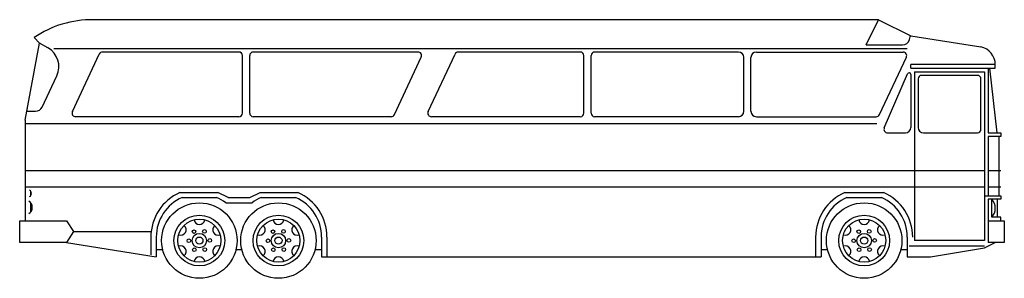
# Model space of a CAD drawing. Extents: x 330 to 878, y 1067 to 1211.
import ezdxf

# ---------------------------------------------------------------- set-up
doc = ezdxf.new("R2010")
doc.units = 0
doc.layers.get('0').update_dxf_attribs({"linetype": 'CONTINUOUS'})
doc.layers.add('CAR_DTL', color=7, linetype='CONTINUOUS')

msp = doc.modelspace()

# ---------------------------------------------------------------- linework, layer by layer
at = {"color": 0}
for p, q in [((808, 1211), (371, 1211)), ((801.05, 1197), (808.06, 1211)), ((808, 1211), (826, 1202)), ((341, 1198), (338, 1201)), ((825.17, 1199.92), (825.79, 1202.13)), ((826, 1202), (864.96, 1195.81)), ((333, 1155), (341, 1198)), ((345.74, 1195.29), (341, 1198)), ((801.05, 1197), (821.32, 1197)), ((359.33, 1159.85), (374.3, 1191.85)), ((452, 1193), (376.11, 1193)), ((454, 1159), (454, 1191)), ((458, 1159), (458, 1191)), ((551.69, 1193), (460, 1193)), ((538.54, 1158.15), (553.5, 1190.15)), ((557.33, 1159.85), (572.3, 1191.85)), ((642, 1193), (574.11, 1193)), ((644, 1159), (644, 1191)), ((648, 1159), (648, 1191)), ((730, 1193), (650, 1193)), ((733, 1160), (733, 1190)), ((737, 1160), (737, 1190)), ((740, 1193), (821.69, 1193)), ((808.54, 1158.15), (823.5, 1190.15)), ((826, 1184), (873, 1184)), ((869, 1184), (869, 1148)), ((874, 1148), (870, 1184)), ((873, 1184), (873, 1186)), ((342.48, 1162.31), (350.66, 1179.79)), ((811.2, 1150.79), (824.06, 1180.79)), ((826, 1180.44), (826, 1151)), ((863, 1180), (832, 1180)), ((830, 1178), (830, 1151)), ((865, 1150), (865, 1178)), ((334, 1160), (338.86, 1160)), ((452, 1157), (361.14, 1157)), ((536.73, 1157), (460, 1157)), ((642, 1157), (559.14, 1157)), ((730, 1157), (650, 1157)), ((740, 1157), (806.73, 1157)), ((333, 1155), (333, 1099)), ((813.03, 1148), (823, 1148)), ((833, 1148), (863, 1148)), ((869, 1148), (876, 1148)), ((875, 1146), (875, 1113)), ((876, 1148), (876, 1146)), ((867, 1113), (876, 1113)), ((876, 1113), (876, 1111)), ((420.41, 1112), (439.59, 1112)), ((444.66, 1109), (459.34, 1109)), ((464.41, 1112), (483.59, 1112)), ((790.41, 1112), (809.59, 1112)), ((876, 1111), (869, 1111)), ((869, 1111), (869, 1087)), ((874, 1111), (874, 1101)), ((330, 1087), (330, 1099)), ((330, 1099), (356, 1099)), ((356, 1099), (360, 1093)), ((869, 1099), (876, 1099)), ((876, 1101), (871, 1101)), ((876, 1099), (876, 1101)), ((876, 1099), (878, 1099)), ((878, 1099), (878, 1087)), ((360, 1093), (356, 1087)), ((356, 1087), (330, 1087)), ((356, 1087), (406, 1079)), ((406, 1090), (406, 1079)), ((498, 1090), (498, 1079)), ((776, 1090), (776, 1079)), ((824, 1090), (824, 1079)), ((867, 1084), (873, 1087)), ((878, 1087), (869, 1087)), ((837, 1079), (867, 1084)), ((498, 1079), (776, 1079)), ((824, 1079), (837, 1079))]:
    msp.add_line(p, q, dxfattribs=at)
for centre, radius in [((430, 1088), 21), ((474, 1088), 21), ((800, 1088), 21), ((430, 1088), 14.14), ((474, 1088), 14.14), ((800, 1088), 14.14), ((430, 1088), 4), ((474, 1088), 4), ((800, 1088), 4)]:
    msp.add_circle(centre, radius, dxfattribs=at)
for centre, radius, start, end in [((370.27, 1153.96), 57.04, 89.266, 124.4508), ((339.79, 1184.87), 12, 334.9353, 60.2551), ((821.32, 1201), 4, 270, 344.3678), ((863, 1186), 10, 0, 78.6901), ((376.11, 1191), 2, 90, 154.9353), ((452, 1191), 2, 0, 90), ((460, 1191), 2, 90, 180), ((551.69, 1191), 2, 334.9353, 90), ((574.11, 1191), 2, 90, 154.9353), ((642, 1191), 2, 0, 90), ((650, 1191), 2, 90, 180), ((730, 1190), 3, 0, 90), ((740, 1190), 3, 90, 180), ((821.69, 1191), 2, 334.9353, 90), ((825, 1180.44), 1, 0, 159.7343), ((832, 1178), 2, 90, 180), ((863, 1178), 2, 0, 90), ((338.86, 1164), 4, 270, 334.9353), ((361.14, 1159), 2, 154.9353, 270), ((452, 1159), 2, 270, 0), ((460, 1159), 2, 180, 270), ((536.73, 1159), 2, 270, 334.9353), ((559.14, 1159), 2, 154.9353, 270), ((642, 1159), 2, 270, 0), ((650, 1159), 2, 180, 270), ((730, 1160), 3, 270, 0), ((740, 1160), 3, 180, 270), ((806.73, 1159), 2, 270, 334.9353), ((823, 1151), 3, 270, 0), ((833, 1151), 3, 180, 270), ((813.03, 1150), 2, 156.7859, 270), ((863, 1150), 2, 270, 0), ((430, 1090), 24, 113.5565, 180), ((430, 1090), 24, 52.3415, 66.4435), ((474, 1090), 24, 113.5565, 127.6585), ((474, 1090), 24, 0, 66.4435), ((800, 1090), 24, 113.5565, 180), ((800, 1090), 24, 0, 66.4435)]:
    msp.add_arc(centre, radius, start, end, dxfattribs=at)
at = {"layer": 'CAR_DTL', "color": 0}
for p, q in [((349, 1195), (824, 1195)), ((873, 1186), (826, 1186)), ((826, 1184), (826, 1186)), ((828, 1182), (867, 1182)), ((828, 1182), (828, 1088)), ((867, 1182), (867, 1088)), ((807, 1153), (333, 1153)), ((876, 1146), (869, 1146)), ((869, 1146), (869, 1113)), ((333, 1127), (867, 1127)), ((869, 1127), (876, 1127)), ((333, 1118), (867, 1118)), ((869, 1118), (876, 1118)), ((336, 1115.5), (336, 1113)), ((419.21, 1114.75), (440.19, 1114.75)), ((446, 1112), (440.19, 1114.75)), ((458, 1112), (463.81, 1114.75)), ((463.81, 1114.75), (484.79, 1114.75)), ((789.21, 1114.75), (810.79, 1114.75)), ((336, 1109), (336, 1104)), ((446, 1112), (458, 1112)), ((871, 1101), (871, 1111)), ((360, 1093), (403, 1093)), ((403, 1090), (403, 1080)), ((501, 1090), (501, 1079)), ((773, 1090), (773, 1079)), ((867, 1088), (828, 1088)), ((406, 1083), (409.6, 1083)), ((450.4, 1083), (453.6, 1083)), ((494.4, 1083), (498, 1083)), ((776, 1083), (779.6, 1083)), ((820.4, 1083), (824, 1083)), ((825, 1085), (867, 1085))]:
    msp.add_line(p, q, dxfattribs=at)
for centre, radius in [((430, 1088), 12), ((474, 1088), 12), ((800, 1088), 12), ((427, 1093), 1), ((432.83, 1093.1), 1), ((471, 1093), 1), ((476.83, 1093.1), 1), ((797, 1093), 1), ((802.83, 1093.1), 1), ((424.17, 1087.9), 1), ((430, 1088), 2), ((435.83, 1088.1), 1), ((468.17, 1087.9), 1), ((474, 1088), 2), ((479.83, 1088.1), 1), ((794.17, 1087.9), 1), ((800, 1088), 2), ((805.83, 1088.1), 1), ((427.17, 1082.9), 1), ((433, 1083), 1), ((471.17, 1082.9), 1), ((477, 1083), 1), ((797.17, 1082.9), 1), ((803, 1083), 1)]:
    msp.add_circle(centre, radius, dxfattribs=at)
for centre, radius, start, end in [((334.5, 1114.25), 2.02, 299.7449, 60.2551), ((430, 1090), 27, 113.5565, 180), ((474, 1090), 27, 0, 66.4435), ((800, 1090), 27, 113.5565, 180), ((800, 1090), 27, 0, 66.4435), ((333, 1106.5), 4.03, 299.7449, 60.2551), ((865.75, 1106), 7.25, 316.3972, 43.6028), ((419.61, 1094), 3, 249.5941, 50.4059), ((430, 1100), 3, 189.5941, 350.4059), ((440.39, 1094), 3, 129.5941, 290.4059), ((463.61, 1094), 3, 249.5941, 50.4059), ((474, 1100), 3, 189.5941, 350.4059), ((484.39, 1094), 3, 129.5941, 290.4059), ((789.61, 1094), 3, 249.5941, 50.4059), ((800, 1100), 3, 189.5941, 350.4059), ((810.39, 1094), 3, 129.5941, 290.4059), ((419.61, 1082), 3, 309.5941, 110.4059), ((440.39, 1082), 3, 69.5941, 230.4059), ((463.61, 1082), 3, 309.5941, 110.4059), ((484.39, 1082), 3, 69.5941, 230.4059), ((789.61, 1082), 3, 309.5941, 110.4059), ((810.39, 1082), 3, 69.5941, 230.4059), ((430, 1076), 3, 9.5941, 170.4059), ((474, 1076), 3, 9.5941, 170.4059), ((800, 1076), 3, 9.5941, 170.4059)]:
    msp.add_arc(centre, radius, start, end, dxfattribs=at)

doc.saveas('drawing.dxf')
